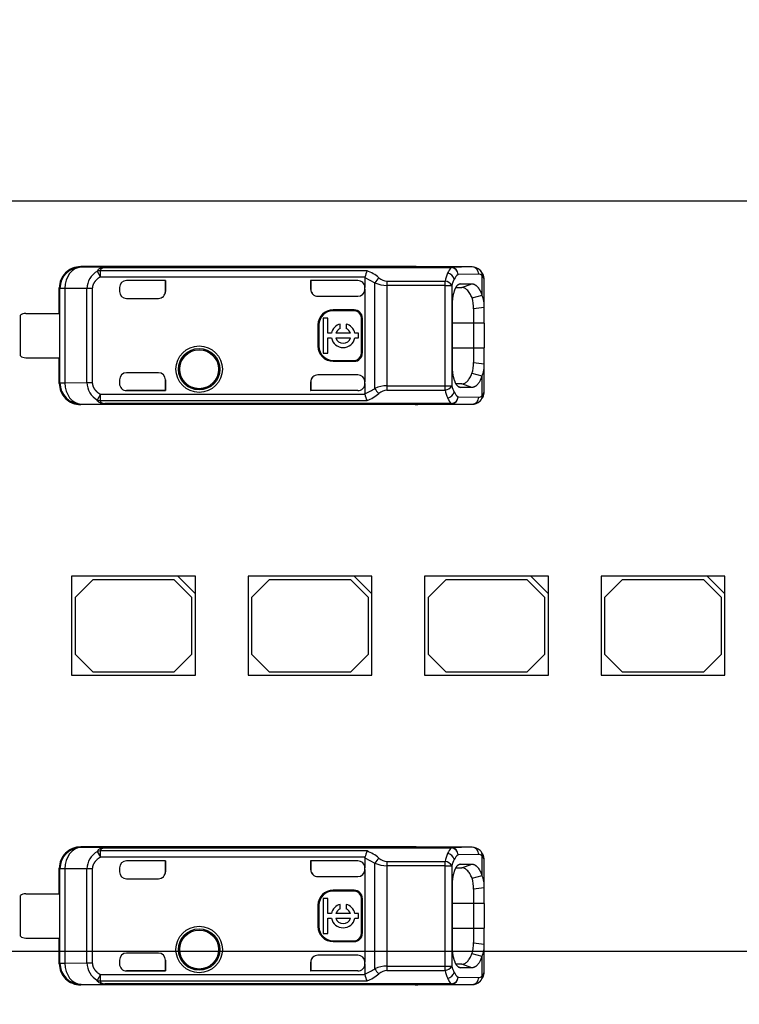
# Model space of a CAD drawing. Header units: millimetres. Extents: x 7 to 819, y 15 to 587.
# Tile 27 of 32: x 619 to 639, y 431 to 459. Entities that reach past the tile are written whole.
import ezdxf
from ezdxf.enums import TextEntityAlignment as Align

# ---------------------------------------------------------------- set-up
doc = ezdxf.new("R2010")
doc.units = ezdxf.units.MM
doc.layers.add('Default', color=7, linetype='Continuous')
doc.layers.add('LINLED_560X24MM_', color=7, linetype='Continuous')
doc.styles.add('SEACAD_Arial', font='arial.ttf')
doc.dimstyles.new('ISO', dxfattribs={"dimtxt": 3.5, "dimasz": 3.5, "dimexe": 1.75, "dimexo": 0, "dimgap": 0.875, "dimtad": 1, "dimtxsty": 'SEACAD_Arial', "dimblk1": '_SE_FILLED', "dimblk2": '_SE_FILLED', "dimsah": 1, "dimcen": 1.75, "dimadec": 0, "dimazin": 0, "dimtfac": 0.5, "dimtdec": 3, "dimtmove": 0, "dimatfit": 3, "dimfxl": 1, "dimarcsym": 0})

# ---------------------------------------------------------------- blocks, each defined once
blk = doc.blocks.new('SE2')
at = {"layer": 'LINLED_560X24MM_', "color": 7, "linetype": 'Continuous'}
for p, q in [((667.87, 453.612), (547.17, 453.612)), ((629.82, 451.762), (620.374, 451.762)), ((620.374, 451.762), (620.384, 451.745)), ((621.058, 451.738), (620.386, 451.745)), ((620.844, 451.633), (620.93, 451.468)), ((628.463, 451.647), (620.93, 451.647)), ((620.93, 451.468), (620.93, 451.647)), ((621.058, 451.738), (630.846, 451.738)), ((621.058, 451.738), (621.058, 451.733)), ((630.846, 451.733), (621.058, 451.733)), ((629.82, 451.752), (629.82, 451.762)), ((631.427, 451.752), (629.821, 451.752)), ((631.427, 451.752), (630.846, 451.738)), ((630.846, 451.733), (630.846, 451.738)), ((628.405, 451.468), (620.93, 451.468)), ((622.767, 451.367), (621.67, 451.367)), ((622.77, 451.367), (621.67, 451.367)), ((621.67, 451.367), (621.67, 451.367)), ((622.77, 451.367), (622.767, 451.367)), ((622.767, 451.367), (622.767, 451.062)), ((622.77, 451.062), (622.77, 451.367)), ((628.203, 451.367), (626.87, 451.367)), ((626.87, 451.367), (626.873, 451.367)), ((626.87, 451.367), (626.87, 451.122)), ((628.203, 451.367), (626.873, 451.367)), ((626.873, 451.367), (626.873, 451.113)), ((628.203, 451.367), (628.203, 451.367)), ((628.403, 451.45), (628.405, 451.468)), ((628.403, 451.45), (628.686, 451.305)), ((628.403, 451.45), (628.403, 451.167)), ((629.026, 451.353), (629.026, 451.228)), ((629.026, 451.353), (630.666, 451.353)), ((630.666, 451.227), (630.666, 451.353)), ((631.616, 451.552), (631.034, 451.538)), ((631.71, 450.959), (631.71, 451.512)), ((631.77, 450.608), (631.77, 451.356)), ((619.77, 450.437), (619.77, 451.162)), ((619.787, 451.145), (619.77, 451.162)), ((619.927, 451.145), (619.787, 451.145)), ((619.787, 448.478), (619.787, 451.145)), ((620.549, 451.139), (619.927, 451.145)), ((619.927, 451.145), (619.927, 448.478)), ((620.549, 448.485), (620.549, 451.139)), ((620.702, 451.139), (620.549, 451.139)), ((620.702, 451.139), (620.702, 448.485)), ((621.47, 451.167), (621.47, 451.062)), ((622.767, 451.062), (622.77, 451.062)), ((626.87, 451.122), (626.873, 451.113)), ((628.403, 451.122), (628.403, 451.167)), ((628.403, 451.122), (628.403, 448.502)), ((628.686, 448.319), (628.686, 451.305)), ((629.026, 451.228), (629.026, 448.396)), ((630.666, 451.228), (629.026, 451.228)), ((630.666, 451.227), (630.854, 451.227)), ((630.666, 448.396), (630.666, 451.227)), ((630.854, 451.228), (630.854, 448.396)), ((630.974, 451.173), (631.142, 451.175)), ((631.097, 451.274), (631.042, 451.255)), ((631.096, 451.274), (631.424, 451.277)), ((631.142, 451.175), (631.424, 451.277)), ((621.67, 450.862), (622.57, 450.862)), ((627.07, 450.922), (628.203, 450.922)), ((631.428, 450.883), (631.71, 450.956)), ((627.503, 450.538), (627.503, 450.512)), ((628.103, 450.538), (627.503, 450.538)), ((628.103, 450.512), (627.503, 450.512)), ((628.103, 450.512), (628.103, 450.538)), ((630.874, 448.962), (630.874, 450.662)), ((631.77, 450.609), (631.47, 450.568)), ((631.47, 450.568), (631.47, 450.162)), ((631.77, 450.162), (631.77, 450.609)), ((618.67, 449.237), (618.67, 450.387)), ((618.82, 450.437), (619.772, 450.437)), ((619.772, 450.437), (619.772, 449.187)), ((627.355, 450.306), (627.222, 450.306)), ((627.222, 450.306), (627.222, 449.318)), ((627.355, 449.878), (627.355, 450.306)), ((628.33, 450.312), (628.303, 450.312)), ((628.303, 449.312), (628.303, 450.312)), ((628.33, 449.312), (628.33, 450.312)), ((627.103, 450.112), (627.077, 450.112)), ((627.077, 450.112), (627.077, 449.512)), ((627.103, 450.112), (627.103, 449.512)), ((627.705, 450.012), (627.705, 450.139)), ((627.871, 450.139), (627.871, 450.012)), ((631.47, 450.162), (630.874, 450.162)), ((631.77, 450.162), (631.47, 450.162)), ((631.47, 450.162), (631.47, 449.462)), ((631.77, 450.162), (631.77, 449.462)), ((627.457, 449.878), (627.355, 449.878)), ((627.355, 449.318), (627.355, 449.746)), ((627.355, 449.746), (627.457, 449.746)), ((627.995, 449.878), (627.581, 449.878)), ((627.581, 449.746), (627.995, 449.746)), ((628.222, 449.878), (628.119, 449.878)), ((628.119, 449.746), (628.222, 449.746)), ((628.222, 449.746), (628.222, 449.878)), ((627.077, 449.512), (627.103, 449.512)), ((630.874, 449.462), (631.47, 449.462)), ((631.47, 449.462), (631.77, 449.462)), ((631.47, 449.462), (631.47, 449.056)), ((631.77, 449.015), (631.77, 449.462)), ((618.82, 449.187), (619.772, 449.187)), ((619.77, 448.462), (619.77, 449.187)), ((627.222, 449.318), (627.355, 449.318)), ((627.503, 449.112), (627.503, 449.085)), ((627.503, 449.112), (628.103, 449.112)), ((628.103, 449.085), (628.103, 449.112)), ((628.303, 449.312), (628.33, 449.312)), ((627.503, 449.085), (628.103, 449.085)), ((631.47, 449.056), (631.77, 449.015)), ((631.77, 448.268), (631.77, 449.016)), ((621.47, 448.562), (621.47, 448.456)), ((622.57, 448.762), (621.67, 448.762)), ((622.77, 448.562), (622.767, 448.562)), ((622.767, 448.562), (622.767, 448.257)), ((622.77, 448.256), (622.77, 448.562)), ((628.203, 448.702), (627.07, 448.702)), ((631.71, 448.667), (631.428, 448.74)), ((631.71, 448.112), (631.71, 448.665)), ((619.77, 448.462), (619.787, 448.478)), ((619.787, 448.478), (619.927, 448.478)), ((619.927, 448.478), (620.549, 448.485)), ((620.549, 448.485), (620.702, 448.485)), ((626.873, 448.507), (626.87, 448.502)), ((626.87, 448.502), (626.87, 448.256)), ((626.873, 448.507), (626.873, 448.257)), ((628.403, 448.456), (628.403, 448.502)), ((628.403, 448.456), (628.403, 448.174)), ((629.026, 448.396), (630.666, 448.396)), ((629.026, 448.396), (629.026, 448.27)), ((630.666, 448.396), (630.854, 448.396)), ((630.666, 448.27), (630.666, 448.396)), ((631.142, 448.449), (630.976, 448.45)), ((631.046, 448.368), (631.097, 448.349)), ((631.425, 448.347), (631.096, 448.349)), ((631.425, 448.347), (631.142, 448.449)), ((620.93, 448.156), (620.844, 447.99)), ((620.93, 448.156), (628.405, 448.156)), ((620.93, 447.976), (620.93, 448.156)), ((621.67, 448.257), (621.67, 448.256)), ((622.767, 448.257), (621.67, 448.257)), ((621.67, 448.256), (622.77, 448.256)), ((622.77, 448.256), (622.767, 448.257)), ((626.87, 448.256), (626.873, 448.257)), ((628.203, 448.256), (626.87, 448.256)), ((628.203, 448.257), (626.873, 448.257)), ((628.203, 448.256), (628.203, 448.257)), ((629.026, 448.27), (630.666, 448.27)), ((631.034, 448.085), (631.616, 448.072)), ((620.384, 447.878), (620.374, 447.862)), ((629.82, 447.862), (620.374, 447.862)), ((620.386, 447.878), (621.058, 447.885)), ((620.93, 447.976), (628.464, 447.976)), ((630.846, 447.891), (621.058, 447.891)), ((621.058, 447.891), (621.058, 447.885)), ((630.846, 447.885), (621.058, 447.885)), ((629.82, 447.862), (629.82, 447.872)), ((629.821, 447.872), (631.427, 447.872)), ((630.846, 447.885), (630.846, 447.891)), ((630.846, 447.885), (631.427, 447.872)), ((623.117, 443.012), (620.117, 443.012)), ((620.117, 443.012), (620.117, 440.212)), ((623.617, 443.012), (623.117, 443.012)), ((623.117, 443.012), (623.617, 442.512)), ((623.617, 442.512), (623.617, 443.012)), ((628.102, 443.012), (625.102, 443.012)), ((625.102, 443.012), (625.102, 440.212)), ((628.602, 443.012), (628.102, 443.012)), ((628.102, 443.012), (628.602, 442.512)), ((628.602, 442.512), (628.602, 443.012)), ((633.087, 443.012), (630.087, 443.012)), ((630.087, 443.012), (630.087, 440.212)), ((633.587, 443.012), (633.087, 443.012)), ((633.087, 443.012), (633.587, 442.512)), ((633.587, 442.512), (633.587, 443.012)), ((638.072, 443.012), (635.072, 443.012)), ((635.072, 443.012), (635.072, 440.212)), ((638.572, 443.012), (638.072, 443.012)), ((638.072, 443.012), (638.572, 442.512)), ((638.572, 442.512), (638.572, 443.012)), ((620.717, 442.912), (620.217, 442.412)), ((623.017, 442.912), (620.717, 442.912)), ((623.517, 442.412), (623.017, 442.912)), ((625.702, 442.912), (625.202, 442.412)), ((628.002, 442.912), (625.702, 442.912)), ((628.502, 442.412), (628.002, 442.912)), ((630.687, 442.912), (630.187, 442.412)), ((632.987, 442.912), (630.687, 442.912)), ((633.487, 442.412), (632.987, 442.912)), ((635.672, 442.912), (635.172, 442.412)), ((637.972, 442.912), (635.672, 442.912)), ((638.472, 442.412), (637.972, 442.912)), ((623.617, 440.212), (623.617, 442.512)), ((628.602, 440.212), (628.602, 442.512)), ((633.587, 440.212), (633.587, 442.512)), ((638.572, 440.212), (638.572, 442.512)), ((620.217, 442.412), (620.217, 440.812)), ((623.517, 440.812), (623.517, 442.412)), ((625.202, 442.412), (625.202, 440.812)), ((628.502, 440.812), (628.502, 442.412)), ((630.187, 442.412), (630.187, 440.812)), ((633.487, 440.812), (633.487, 442.412)), ((635.172, 442.412), (635.172, 440.812)), ((638.472, 440.812), (638.472, 442.412)), ((620.217, 440.812), (620.717, 440.312)), ((623.017, 440.312), (623.517, 440.812)), ((625.202, 440.812), (625.702, 440.312)), ((628.002, 440.312), (628.502, 440.812)), ((630.187, 440.812), (630.687, 440.312)), ((632.987, 440.312), (633.487, 440.812)), ((635.172, 440.812), (635.672, 440.312)), ((637.972, 440.312), (638.472, 440.812)), ((620.117, 440.212), (623.617, 440.212)), ((620.717, 440.312), (623.017, 440.312)), ((625.102, 440.212), (628.602, 440.212)), ((625.702, 440.312), (628.002, 440.312)), ((630.087, 440.212), (633.587, 440.212)), ((630.687, 440.312), (632.987, 440.312)), ((635.072, 440.212), (638.572, 440.212)), ((635.672, 440.312), (637.972, 440.312)), ((629.82, 435.362), (620.374, 435.362)), ((620.374, 435.362), (620.384, 435.345)), ((621.058, 435.338), (620.386, 435.345)), ((620.844, 435.233), (620.93, 435.068)), ((628.463, 435.247), (620.93, 435.247)), ((620.93, 435.068), (620.93, 435.247)), ((621.058, 435.338), (630.846, 435.338)), ((621.058, 435.338), (621.058, 435.333)), ((630.846, 435.333), (621.058, 435.333)), ((629.82, 435.352), (629.82, 435.362)), ((631.427, 435.352), (629.821, 435.352)), ((631.427, 435.352), (630.846, 435.338)), ((630.846, 435.333), (630.846, 435.338)), ((628.405, 435.068), (620.93, 435.068)), ((622.767, 434.967), (621.67, 434.967)), ((622.77, 434.967), (621.67, 434.967)), ((621.67, 434.967), (621.67, 434.967)), ((622.77, 434.967), (622.767, 434.967)), ((622.767, 434.967), (622.767, 434.662)), ((622.77, 434.662), (622.77, 434.967)), ((628.203, 434.967), (626.87, 434.967)), ((626.87, 434.967), (626.873, 434.967)), ((626.87, 434.967), (626.87, 434.722)), ((628.203, 434.967), (626.873, 434.967)), ((626.873, 434.967), (626.873, 434.713)), ((628.203, 434.967), (628.203, 434.967)), ((628.403, 435.05), (628.405, 435.068)), ((628.403, 435.05), (628.686, 434.905)), ((628.403, 435.05), (628.403, 434.767)), ((629.026, 434.953), (629.026, 434.828)), ((629.026, 434.953), (630.666, 434.953)), ((630.666, 434.827), (630.666, 434.953)), ((631.616, 435.152), (631.034, 435.138)), ((631.71, 434.559), (631.71, 435.112)), ((631.77, 434.208), (631.77, 434.956)), ((619.77, 434.037), (619.77, 434.762)), ((619.787, 434.745), (619.77, 434.762)), ((619.927, 434.745), (619.787, 434.745)), ((619.787, 432.078), (619.787, 434.745)), ((620.549, 434.739), (619.927, 434.745)), ((619.927, 434.745), (619.927, 432.078)), ((620.549, 432.085), (620.549, 434.739)), ((620.702, 434.739), (620.549, 434.739)), ((620.702, 434.739), (620.702, 432.085)), ((621.47, 434.767), (621.47, 434.662)), ((622.767, 434.662), (622.77, 434.662)), ((626.87, 434.722), (626.873, 434.713)), ((628.403, 434.722), (628.403, 434.767)), ((628.403, 434.722), (628.403, 432.102)), ((628.686, 431.919), (628.686, 434.905)), ((629.026, 434.828), (629.026, 431.996)), ((630.666, 434.828), (629.026, 434.828)), ((630.666, 434.827), (630.854, 434.827)), ((630.666, 431.996), (630.666, 434.827)), ((630.854, 434.828), (630.854, 431.996)), ((630.974, 434.773), (631.142, 434.775)), ((631.097, 434.874), (631.042, 434.855)), ((631.096, 434.874), (631.424, 434.877)), ((631.142, 434.775), (631.424, 434.877)), ((621.67, 434.462), (622.57, 434.462)), ((627.07, 434.522), (628.203, 434.522)), ((631.428, 434.483), (631.71, 434.556)), ((627.503, 434.138), (627.503, 434.112)), ((628.103, 434.138), (627.503, 434.138)), ((628.103, 434.112), (627.503, 434.112)), ((628.103, 434.112), (628.103, 434.138)), ((630.874, 432.562), (630.874, 434.262)), ((631.77, 434.209), (631.47, 434.168)), ((631.47, 434.168), (631.47, 433.762)), ((631.77, 433.762), (631.77, 434.209)), ((618.67, 432.837), (618.67, 433.987)), ((618.82, 434.037), (619.772, 434.037)), ((619.772, 434.037), (619.772, 432.787)), ((627.355, 433.906), (627.222, 433.906)), ((627.222, 433.906), (627.222, 432.918)), ((627.355, 433.478), (627.355, 433.906)), ((628.33, 433.912), (628.303, 433.912)), ((628.303, 432.912), (628.303, 433.912)), ((628.33, 432.912), (628.33, 433.912)), ((627.103, 433.712), (627.077, 433.712)), ((627.077, 433.712), (627.077, 433.112)), ((627.103, 433.712), (627.103, 433.112)), ((627.705, 433.612), (627.705, 433.739)), ((627.871, 433.739), (627.871, 433.612)), ((631.47, 433.762), (630.874, 433.762)), ((631.77, 433.762), (631.47, 433.762)), ((631.47, 433.762), (631.47, 433.062)), ((631.77, 433.762), (631.77, 433.062)), ((627.457, 433.478), (627.355, 433.478)), ((627.355, 432.918), (627.355, 433.346)), ((627.355, 433.346), (627.457, 433.346)), ((627.995, 433.478), (627.581, 433.478)), ((627.581, 433.346), (627.995, 433.346)), ((628.222, 433.478), (628.119, 433.478)), ((628.119, 433.346), (628.222, 433.346)), ((628.222, 433.346), (628.222, 433.478)), ((627.077, 433.112), (627.103, 433.112)), ((630.874, 433.062), (631.47, 433.062)), ((631.47, 433.062), (631.77, 433.062)), ((631.47, 433.062), (631.47, 432.656)), ((631.77, 432.615), (631.77, 433.062)), ((618.82, 432.787), (619.772, 432.787)), ((619.77, 432.062), (619.77, 432.787)), ((627.222, 432.918), (627.355, 432.918)), ((627.503, 432.712), (627.503, 432.685)), ((627.503, 432.712), (628.103, 432.712)), ((628.103, 432.685), (628.103, 432.712)), ((628.303, 432.912), (628.33, 432.912)), ((627.503, 432.685), (628.103, 432.685)), ((631.47, 432.656), (631.77, 432.615)), ((631.77, 431.868), (631.77, 432.616)), ((621.47, 432.162), (621.47, 432.056)), ((622.57, 432.362), (621.67, 432.362)), ((622.77, 432.162), (622.767, 432.162)), ((622.767, 432.162), (622.767, 431.857)), ((622.77, 431.856), (622.77, 432.162)), ((628.203, 432.302), (627.07, 432.302)), ((631.71, 432.267), (631.428, 432.34)), ((631.71, 431.712), (631.71, 432.265)), ((619.77, 432.062), (619.787, 432.078)), ((619.787, 432.078), (619.927, 432.078)), ((619.927, 432.078), (620.549, 432.085)), ((620.549, 432.085), (620.702, 432.085)), ((621.67, 431.857), (621.67, 431.856)), ((622.767, 431.857), (621.67, 431.857)), ((621.67, 431.856), (622.77, 431.856)), ((622.77, 431.856), (622.767, 431.857)), ((626.873, 432.107), (626.87, 432.102)), ((626.87, 432.102), (626.87, 431.856)), ((626.87, 431.856), (626.873, 431.857)), ((628.203, 431.856), (626.87, 431.856)), ((626.873, 432.107), (626.873, 431.857)), ((628.203, 431.857), (626.873, 431.857)), ((628.203, 431.856), (628.203, 431.857)), ((628.403, 432.056), (628.403, 432.102)), ((628.403, 432.056), (628.403, 431.774)), ((629.026, 431.996), (630.666, 431.996)), ((629.026, 431.996), (629.026, 431.87)), ((629.026, 431.87), (630.666, 431.87)), ((630.666, 431.996), (630.854, 431.996)), ((630.666, 431.87), (630.666, 431.996)), ((631.142, 432.049), (630.976, 432.05)), ((631.046, 431.968), (631.097, 431.949)), ((631.425, 431.947), (631.096, 431.949)), ((631.425, 431.947), (631.142, 432.049)), ((620.93, 431.756), (620.844, 431.59)), ((620.93, 431.756), (628.405, 431.756)), ((620.93, 431.576), (620.93, 431.756)), ((631.034, 431.685), (631.616, 431.672)), ((620.384, 431.478), (620.374, 431.462)), ((629.82, 431.462), (620.374, 431.462)), ((620.386, 431.478), (621.058, 431.485)), ((620.93, 431.576), (628.464, 431.576)), ((630.846, 431.491), (621.058, 431.491)), ((621.058, 431.491), (621.058, 431.485)), ((630.846, 431.485), (621.058, 431.485)), ((629.82, 431.462), (629.82, 431.472)), ((629.821, 431.472), (631.427, 431.472)), ((630.846, 431.485), (630.846, 431.491)), ((630.846, 431.485), (631.427, 431.472))]:
    blk.add_line(p, q, dxfattribs=at)
for centre, radius in [((623.72, 448.862), 0.657), ((623.72, 448.862), 0.586), ((623.72, 448.862), 0.552), ((623.72, 448.862), 0.55), ((623.72, 432.462), 0.657), ((623.72, 432.462), 0.586), ((623.72, 432.462), 0.552), ((623.72, 432.462), 0.55)]:
    blk.add_circle(centre, radius, dxfattribs=at)
for centre, radius, start, end in [((620.387, 451.145), 0.6, 90.167, 179.9956), ((621.13, 451.127), 0.581, 119.4689, 178.872), ((620.921, 451.434), 0.213, 87.5508, 111.036), ((629.231, 451.299), 0.844, 155.6531, 168.4656), ((627.994, 450.474), 1.263, 50.3962, 68.2215), ((631.119, 451.431), 0.407, 132.1388, 158.8853), ((630.827, 451.527), 0.207, 3.114, 84.8372), ((631.426, 451.419), 0.333, 46.0592, 90.828), ((631.421, 451.557), 0.195, 358.48, 88.0009), ((631.381, 451.384), 0.39, 354.5298, 45.3799), ((631.544, 451.535), 0.168, 351.8712, 47.8744), ((629.061, 451.123), 0.417, 128.8787, 154.1069), ((629.045, 451.719), 0.367, 227.8882, 266.9813), ((631.909, 451.07), 1.275, 156.5296, 167.1701), ((630.636, 451.105), 0.249, 29.2863, 83.1685), ((630.68, 451.321), 0.264, 20.0118, 76.8819), ((631.754, 450.973), 0.935, 152.0835, 164.2354), ((631.25, 451.248), 0.362, 126.7396, 153.2278), ((621.67, 451.062), 0.2, 180, 270), ((629.037, 452.062), 0.835, 245.1134, 269.2217), ((630.468, 450.593), 1.003, 358.5159, 16.9099), ((631.027, 450.66), 0.745, 355.9747, 23.6554), ((627.503, 450.112), 0.426, 90, 180), ((627.503, 450.112), 0.4, 90, 180), ((628.103, 450.312), 0.226, 0, 90), ((628.103, 450.312), 0.2, 0, 90), ((618.82, 450.187), 0.25, 90, 126.8699), ((627.788, 449.812), 0.337, 104.2042, 168.6727), ((627.788, 449.812), 0.217, 112.432, 162.2153), ((627.788, 449.812), 0.337, 11.3273, 75.7958), ((627.788, 449.812), 0.217, 17.7847, 67.568), ((627.788, 449.812), 0.337, 191.3273, 348.6727), ((627.788, 449.812), 0.217, 197.7847, 342.2153), ((627.503, 449.512), 0.426, 180, 270), ((627.503, 449.512), 0.4, 180, 270), ((618.82, 449.437), 0.25, 233.1301, 270), ((628.103, 449.312), 0.2, 270, 360), ((628.103, 449.312), 0.226, 270, 360), ((630.332, 449.049), 1.138, 344.2066, 0.3835), ((631.032, 448.963), 0.741, 336.2651, 4.0975), ((621.67, 448.562), 0.2, 90, 180), ((620.387, 448.479), 0.6, 180.0044, 269.8384), ((621.132, 448.498), 0.583, 181.2448, 240.4152), ((627.918, 449.472), 1.386, 290.5131, 303.675), ((629.036, 447.567), 0.829, 90.6937, 114.9709), ((629.027, 448.473), 0.374, 204.2976, 232.5166), ((630.637, 448.518), 0.249, 276.7448, 330.7526), ((631.828, 448.68), 1.015, 196.251, 207.4426), ((631.381, 448.24), 0.39, 314.6399, 5.4397), ((628.874, 448.212), 0.473, 186.7862, 209.799), ((627.973, 449.184), 1.304, 292.1154, 309.3312), ((629.046, 447.903), 0.368, 93.1482, 132.1817), ((631.905, 448.552), 1.27, 192.7997, 203.4875), ((630.68, 448.303), 0.264, 283.1368, 339.9954), ((631.119, 448.193), 0.407, 201.1423, 227.8571), ((630.827, 448.097), 0.207, 275.1634, 356.886), ((631.25, 448.375), 0.362, 206.7747, 233.2552), ((631.421, 448.066), 0.195, 272.0033, 1.5118), ((631.544, 448.088), 0.167, 312.1362, 8.1803), ((620.921, 448.19), 0.213, 248.9632, 272.4491), ((631.426, 448.205), 0.333, 269.1665, 313.973), ((620.387, 434.745), 0.6, 90.167, 179.9956), ((621.13, 434.727), 0.581, 119.4689, 178.872), ((620.921, 435.034), 0.213, 87.5508, 111.036), ((629.231, 434.899), 0.844, 155.6531, 168.4656), ((627.994, 434.074), 1.263, 50.3962, 68.2215), ((631.119, 435.031), 0.407, 132.1388, 158.8853), ((630.827, 435.127), 0.207, 3.114, 84.8372), ((631.426, 435.019), 0.333, 46.0592, 90.828), ((631.421, 435.157), 0.195, 358.48, 88.0009), ((631.381, 434.984), 0.39, 354.5298, 45.3799), ((631.544, 435.135), 0.168, 351.8712, 47.8744), ((629.061, 434.723), 0.417, 128.8787, 154.1069), ((629.045, 435.319), 0.367, 227.8882, 266.9813), ((631.909, 434.67), 1.275, 156.5296, 167.1701), ((630.636, 434.705), 0.249, 29.2863, 83.1685), ((630.68, 434.921), 0.264, 20.0118, 76.8819), ((631.754, 434.573), 0.935, 152.0835, 164.2354), ((631.25, 434.848), 0.362, 126.7396, 153.2278), ((621.67, 434.662), 0.2, 180, 270), ((629.037, 435.662), 0.835, 245.1134, 269.2217), ((630.468, 434.193), 1.003, 358.5159, 16.9099), ((631.027, 434.26), 0.745, 355.9747, 23.6554), ((627.503, 433.712), 0.426, 90, 180), ((627.503, 433.712), 0.4, 90, 180), ((628.103, 433.912), 0.226, 0, 90), ((628.103, 433.912), 0.2, 0, 90), ((618.82, 433.787), 0.25, 90, 126.8699), ((627.788, 433.412), 0.337, 104.2042, 168.6727), ((627.788, 433.412), 0.217, 112.432, 162.2153), ((627.788, 433.412), 0.337, 11.3273, 75.7958), ((627.788, 433.412), 0.217, 17.7847, 67.568), ((627.788, 433.412), 0.337, 191.3273, 348.6727), ((627.788, 433.412), 0.217, 197.7847, 342.2153), ((627.503, 433.112), 0.426, 180, 270), ((627.503, 433.112), 0.4, 180, 270), ((618.82, 433.037), 0.25, 233.1301, 270), ((628.103, 432.912), 0.2, 270, 360), ((628.103, 432.912), 0.226, 270, 360), ((630.332, 432.649), 1.138, 344.2066, 0.3835), ((631.032, 432.563), 0.741, 336.2651, 4.0975), ((621.67, 432.162), 0.2, 90, 180), ((620.387, 432.079), 0.6, 180.0044, 269.8384), ((621.132, 432.098), 0.583, 181.2448, 240.4152), ((627.918, 433.072), 1.386, 290.5131, 303.675), ((629.036, 431.167), 0.829, 90.6937, 114.9709), ((629.027, 432.073), 0.374, 204.2976, 232.5166), ((629.046, 431.503), 0.368, 93.1482, 132.1817), ((630.637, 432.118), 0.249, 276.7448, 330.7526), ((631.905, 432.152), 1.27, 192.7997, 203.4875), ((631.828, 432.28), 1.015, 196.251, 207.4426), ((631.381, 431.84), 0.39, 314.6399, 5.4397), ((620.921, 431.79), 0.213, 248.9632, 272.4491), ((628.874, 431.812), 0.473, 186.7862, 209.799), ((627.973, 432.784), 1.304, 292.1154, 309.3312), ((630.68, 431.903), 0.264, 283.1368, 339.9954), ((631.119, 431.793), 0.407, 201.1423, 227.8571), ((630.827, 431.697), 0.207, 275.1634, 356.886), ((631.25, 431.975), 0.362, 206.7747, 233.2552), ((631.421, 431.666), 0.195, 272.0033, 1.5118), ((631.544, 431.688), 0.167, 312.1362, 8.1803), ((631.426, 431.805), 0.333, 269.1665, 313.973)]:
    blk.add_arc(centre, radius, start, end, dxfattribs=at)
for centre, major_axis, ratio, start_param, end_param in [((620.37, 451.162), (0.424, -0.424), 0.999924, 2.349833, 3.926953), ((620.387, 451.145), (0.006, 0.6), 0.766027, 0.015856, 1.578763), ((629.82, 451.162), (0, 0.6), 0.999962, 6.103357, 6.283185), ((630.846, 451.538), (-0.005, 0.2), 0.939661, 4.689876, 6.257716), ((621.67, 451.167), (0, -0.2), 0.999994, 3.141593, 4.712389), ((621.67, 451.167), (0, -0.2), 0.999994, 3.141593, 4.712389), ((628.203, 451.167), (0, -0.2), 0.999994, 1.570796, 3.141593), ((628.203, 451.167), (0, -0.2), 0.999994, 1.570796, 3.141593), ((631.617, 450.65), (-0.001, -0.902), 0.342128, 2.840877, 3.150375), ((622.567, 451.062), (-0.2, 0), 0.999848, 1.570796, 3.141593), ((622.57, 451.062), (-0.2, 0), 0.999848, 1.570796, 3.141593), ((627.07, 451.122), (0.141, -0.141), 0.999695, 3.926839, 5.497939), ((627.073, 451.119), (0.141, -0.141), 0.999695, 3.9588, 4.712389), ((628.203, 451.122), (0, -0.2), 0.999848, 0, 1.570796), ((622.567, 448.562), (-0.2, 0), 0.999848, 3.141593, 4.712389), ((622.57, 448.562), (-0.2, 0), 0.999848, 3.141593, 4.712389), ((627.07, 448.502), (0.141, 0.141), 0.999695, 0.785246, 2.356347), ((627.073, 448.504), (0.141, 0.141), 0.999695, 1.570796, 2.343651), ((628.203, 448.502), (0, 0.2), 0.999848, 4.712389, 6.283185), ((620.37, 448.462), (0.424, 0.424), 0.999924, 2.356233, 3.933355), ((620.387, 448.478), (-0.006, 0.6), 0.766027, 1.56283, 3.125796), ((621.67, 448.457), (0, 0.2), 0.999994, 1.570796, 3.141593), ((621.67, 448.456), (0, 0.2), 0.999994, 1.570796, 3.141593), ((628.203, 448.457), (0, 0.2), 0.999994, 3.140004, 4.712389), ((628.203, 448.456), (0, 0.2), 0.999994, 3.140535, 4.712389), ((630.846, 448.085), (0.005, 0.2), 0.939661, 3.16702, 4.734916), ((631.618, 448.972), (0, 0.9), 0.34204, 3.132977, 3.442996), ((629.82, 448.462), (0, 0.6), 0.999962, 3.141593, 3.321417), ((620.37, 434.762), (0.424, -0.424), 0.999924, 2.349833, 3.926953), ((620.387, 434.745), (0.006, 0.6), 0.766027, 0.015856, 1.578763), ((629.82, 434.762), (0, 0.6), 0.999962, 6.103357, 6.283185), ((630.846, 435.138), (-0.005, 0.2), 0.939661, 4.689876, 6.257716), ((621.67, 434.767), (0, -0.2), 0.999994, 3.141593, 4.712389), ((621.67, 434.767), (0, -0.2), 0.999994, 3.141593, 4.712389), ((628.203, 434.767), (0, -0.2), 0.999994, 1.570796, 3.141593), ((628.203, 434.767), (0, -0.2), 0.999994, 1.570796, 3.141593), ((631.617, 434.25), (-0.001, -0.902), 0.342128, 2.840877, 3.150375), ((622.567, 434.662), (-0.2, 0), 0.999848, 1.570796, 3.141593), ((622.57, 434.662), (-0.2, 0), 0.999848, 1.570796, 3.141593), ((627.07, 434.722), (0.141, -0.141), 0.999695, 3.926839, 5.497939), ((627.073, 434.719), (0.141, -0.141), 0.999695, 3.9588, 4.712389), ((628.203, 434.722), (0, -0.2), 0.999848, 0, 1.570796), ((622.567, 432.162), (-0.2, 0), 0.999848, 3.141593, 4.712389), ((622.57, 432.162), (-0.2, 0), 0.999848, 3.141593, 4.712389), ((627.07, 432.102), (0.141, 0.141), 0.999695, 0.785246, 2.356347), ((627.073, 432.104), (0.141, 0.141), 0.999695, 1.570796, 2.343651), ((628.203, 432.102), (0, 0.2), 0.999848, 4.712389, 6.283185), ((620.37, 432.062), (0.424, 0.424), 0.999924, 2.356233, 3.933355), ((620.387, 432.078), (-0.006, 0.6), 0.766027, 1.56283, 3.125796), ((621.67, 432.057), (0, 0.2), 0.999994, 1.570796, 3.141593), ((621.67, 432.056), (0, 0.2), 0.999994, 1.570796, 3.141593), ((628.203, 432.057), (0, 0.2), 0.999994, 3.140004, 4.712389), ((628.203, 432.056), (0, 0.2), 0.999994, 3.140535, 4.712389), ((630.846, 431.685), (0.005, 0.2), 0.939661, 3.16702, 4.734916), ((631.618, 432.572), (0, 0.9), 0.34204, 3.132977, 3.442996), ((629.82, 432.062), (0, 0.6), 0.999962, 3.141593, 3.321417)]:
    blk.add_ellipse(centre, major_axis=major_axis, ratio=ratio, start_param=start_param, end_param=end_param, dxfattribs=at)
for points, degree, knots in [([(620.844, 451.633), (620.852, 451.647), (620.865, 451.671), (620.891, 451.697), (620.923, 451.718), (620.976, 451.735), (621.03, 451.737), (621.058, 451.738)], 3, [0, 0, 0, 0, 0.225106, 0.406821, 0.546306, 0.765172, 1, 1, 1, 1]), ([(621.058, 451.733), (621.047, 451.732), (621.025, 451.731), (620.998, 451.725), (620.975, 451.718), (620.957, 451.707), (620.943, 451.692), (620.934, 451.672), (620.931, 451.656), (620.93, 451.647)], 3, [0, 0, 0, 0, 0.110474, 0.221192, 0.340028, 0.473427, 0.625996, 0.800833, 1, 1, 1, 1]), ([(620.93, 451.468), (620.822, 451.409), (620.763, 451.323), (620.704, 451.238), (620.702, 451.139)], 2, [0, 0, 0, 0.5, 0.5, 1, 1, 1]), ([(631.77, 451.356), (631.769, 451.373), (631.768, 451.408), (631.758, 451.45), (631.74, 451.486), (631.72, 451.503), (631.71, 451.512)], 3, [0, 0, 0, 0, 0.244652, 0.491458, 0.742562, 1, 1, 1, 1]), ([(630.873, 450.662), (630.876, 450.914), (630.939, 451.092), (631.002, 451.271), (631.096, 451.275)], 2, [0, 0, 0, 0.5, 0.5, 1, 1, 1]), ([(631.428, 450.885), (631.418, 450.905), (631.397, 450.95), (631.363, 451.009), (631.325, 451.063), (631.285, 451.11), (631.24, 451.146), (631.193, 451.17), (631.159, 451.173), (631.142, 451.174)], 3, [0, 0, 0, 0, 0.117572, 0.243562, 0.377981, 0.520832, 0.67212, 0.831843, 1, 1, 1, 1]), ([(631.425, 451.276), (631.504, 451.278), (631.58, 451.193), (631.654, 451.11), (631.709, 450.959)], 2, [0, 0, 0, 0.50021, 0.50021, 1, 1, 1]), ([(631.096, 448.348), (631.004, 448.357), (630.939, 448.532), (630.874, 448.707), (630.873, 448.962)], 2, [0, 0, 0, 0.5, 0.5, 1, 1, 1]), ([(631.142, 448.45), (631.142, 448.449), (631.17, 448.449), (631.223, 448.462), (631.298, 448.521), (631.366, 448.612), (631.407, 448.698), (631.427, 448.739)], 3, [0, 0, 0, 0, 0.000046, 0.262507, 0.516593, 0.762391, 1, 1, 1, 1]), ([(620.702, 448.485), (620.704, 448.387), (620.763, 448.301), (620.821, 448.215), (620.93, 448.156)], 2, [0, 0, 0, 0.5, 0.5, 1, 1, 1]), ([(631.71, 448.112), (631.718, 448.119), (631.734, 448.133), (631.751, 448.159), (631.762, 448.19), (631.769, 448.226), (631.77, 448.254), (631.77, 448.268)], 3, [0, 0, 0, 0, 0.20636, 0.408491, 0.607418, 0.804218, 1, 1, 1, 1]), ([(621.058, 447.885), (621.043, 447.886), (621.015, 447.886), (620.978, 447.891), (620.945, 447.899), (620.91, 447.913), (620.874, 447.94), (620.855, 447.972), (620.844, 447.99)], 3, [0, 0, 0, 0, 0.120723, 0.235221, 0.34634, 0.457185, 0.682198, 1, 1, 1, 1]), ([(620.93, 447.976), (620.932, 447.965), (620.935, 447.943), (620.952, 447.92), (620.977, 447.904), (621.012, 447.894), (621.043, 447.892), (621.058, 447.891)], 3, [0, 0, 0, 0, 0.272042, 0.497908, 0.684926, 0.845835, 1, 1, 1, 1]), ([(620.844, 435.233), (620.852, 435.247), (620.865, 435.271), (620.891, 435.297), (620.923, 435.318), (620.976, 435.335), (621.03, 435.337), (621.058, 435.338)], 3, [0, 0, 0, 0, 0.225106, 0.406821, 0.546306, 0.765172, 1, 1, 1, 1]), ([(621.058, 435.333), (621.047, 435.332), (621.025, 435.331), (620.998, 435.325), (620.975, 435.318), (620.957, 435.307), (620.943, 435.292), (620.934, 435.272), (620.931, 435.256), (620.93, 435.247)], 3, [0, 0, 0, 0, 0.110474, 0.221192, 0.340028, 0.473427, 0.625996, 0.800833, 1, 1, 1, 1]), ([(620.93, 435.068), (620.822, 435.009), (620.763, 434.923), (620.704, 434.838), (620.702, 434.739)], 2, [0, 0, 0, 0.5, 0.5, 1, 1, 1]), ([(631.77, 434.956), (631.769, 434.973), (631.768, 435.008), (631.758, 435.05), (631.74, 435.086), (631.72, 435.103), (631.71, 435.112)], 3, [0, 0, 0, 0, 0.244652, 0.491458, 0.742562, 1, 1, 1, 1]), ([(630.873, 434.262), (630.876, 434.514), (630.939, 434.692), (631.002, 434.871), (631.096, 434.875)], 2, [0, 0, 0, 0.5, 0.5, 1, 1, 1]), ([(631.428, 434.485), (631.418, 434.505), (631.397, 434.55), (631.363, 434.609), (631.325, 434.663), (631.285, 434.71), (631.24, 434.746), (631.193, 434.77), (631.159, 434.773), (631.142, 434.774)], 3, [0, 0, 0, 0, 0.117572, 0.243562, 0.377981, 0.520832, 0.67212, 0.831843, 1, 1, 1, 1]), ([(631.425, 434.876), (631.504, 434.878), (631.58, 434.793), (631.654, 434.71), (631.709, 434.559)], 2, [0, 0, 0, 0.50021, 0.50021, 1, 1, 1]), ([(631.096, 431.948), (631.004, 431.957), (630.939, 432.132), (630.874, 432.307), (630.873, 432.562)], 2, [0, 0, 0, 0.5, 0.5, 1, 1, 1]), ([(631.142, 432.05), (631.142, 432.049), (631.17, 432.049), (631.223, 432.062), (631.298, 432.121), (631.366, 432.212), (631.407, 432.298), (631.427, 432.339)], 3, [0, 0, 0, 0, 0.000046, 0.262507, 0.516593, 0.762391, 1, 1, 1, 1]), ([(620.702, 432.085), (620.704, 431.987), (620.763, 431.901), (620.821, 431.815), (620.93, 431.756)], 2, [0, 0, 0, 0.5, 0.5, 1, 1, 1]), ([(631.71, 431.712), (631.718, 431.719), (631.734, 431.733), (631.751, 431.759), (631.762, 431.79), (631.769, 431.826), (631.77, 431.854), (631.77, 431.868)], 3, [0, 0, 0, 0, 0.20636, 0.408491, 0.607418, 0.804218, 1, 1, 1, 1]), ([(621.058, 431.485), (621.043, 431.486), (621.015, 431.486), (620.978, 431.491), (620.945, 431.499), (620.91, 431.513), (620.874, 431.54), (620.855, 431.572), (620.844, 431.59)], 3, [0, 0, 0, 0, 0.120723, 0.235221, 0.34634, 0.457185, 0.682198, 1, 1, 1, 1]), ([(620.93, 431.576), (620.932, 431.565), (620.935, 431.543), (620.952, 431.52), (620.977, 431.504), (621.012, 431.494), (621.043, 431.492), (621.058, 431.491)], 3, [0, 0, 0, 0, 0.272042, 0.497908, 0.684926, 0.845835, 1, 1, 1, 1])]:
    blk.add_open_spline(points, degree=degree, knots=knots, dxfattribs=at)
for points, degree in [([(631.709, 448.665), (631.592, 448.347), (631.425, 448.347)], 2), ([(628.405, 448.156), (628.404, 448.158), (628.404, 448.162), (628.403, 448.168), (628.403, 448.172), (628.403, 448.174)], 3), ([(631.709, 432.265), (631.592, 431.947), (631.425, 431.947)], 2), ([(628.405, 431.756), (628.404, 431.758), (628.404, 431.762), (628.403, 431.768), (628.403, 431.772), (628.403, 431.774)], 3)]:
    blk.add_open_spline(points, degree=degree, dxfattribs=at)
blk = doc.blocks.new('DMBLK7')
at = {"layer": 'Default', "linetype": 'Continuous'}
for points in [[(694.045, 447.312), (693.462, 450.812), (692.879, 447.312)], [(694.045, 435.912), (692.879, 435.912), (693.462, 432.412)]]:
    blk.add_hatch(color=7, dxfattribs=at).paths.add_polyline_path(points)
at = {"layer": 'Default', "color": 7, "linetype": 'Continuous'}
for p, q in [((670.02, 450.812), (695.212, 450.812)), ((693.462, 450.812), (693.462, 432.412)), ((607.52, 432.412), (695.212, 432.412))]:
    blk.add_line(p, q, dxfattribs=at)
at = {"layer": 'Default', "color": 7, "linetype": 'Continuous', "style": 'SEACAD_Arial'}
blk.add_text('18,4', height=3.5, rotation=90, dxfattribs=at).set_placement((689.087, 436.818), align=Align.TOP_LEFT)
blk = doc.blocks.new('_SE_FILLED')
at = {"color": 0}
blk.add_line((0, 0), (-1, 0), dxfattribs=at)
blk.add_solid([(0, 0), (-1, -0.1665), (-1, 0.1665), (0, 0)], dxfattribs=at)
blk = doc.blocks.new('DMBLK17')
at = {"layer": 'Default', "linetype": 'Continuous'}
for points in [[(548.52, 468.159), (545.02, 467.576), (548.52, 466.993)], [(666.52, 468.159), (666.52, 466.993), (670.02, 467.576)]]:
    blk.add_hatch(color=7, dxfattribs=at).paths.add_polyline_path(points)
at = {"layer": 'Default', "color": 7, "linetype": 'Continuous'}
for p, q in [((545.02, 450.812), (545.02, 469.326)), ((670.02, 450.812), (670.02, 469.326)), ((545.02, 467.576), (670.02, 467.576))]:
    blk.add_line(p, q, dxfattribs=at)
at = {"layer": 'Default', "color": 7, "linetype": 'Continuous', "style": 'SEACAD_Arial'}
blk.add_text('125', height=3.5, dxfattribs=at).set_placement((603.411, 471.951), align=Align.TOP_LEFT)
blk = doc.blocks.new('DMBLK18')
at = {"layer": 'Default', "linetype": 'Continuous'}
for points in [[(128.72, 405.242), (128.72, 406.409), (125.22, 405.826)], [(681.32, 405.242), (684.82, 405.826), (681.32, 406.409)]]:
    blk.add_hatch(color=7, dxfattribs=at).paths.add_polyline_path(points)
at = {"layer": 'Default', "color": 7, "linetype": 'Continuous'}
for p, q in [((125.22, 432.662), (125.22, 404.076)), ((684.82, 432.662), (684.82, 404.076)), ((125.22, 405.826), (684.82, 405.826))]:
    blk.add_line(p, q, dxfattribs=at)
at = {"layer": 'Default', "color": 7, "linetype": 'Continuous', "style": 'SEACAD_Arial'}
blk.add_text('559,6', height=3.5, dxfattribs=at).set_placement((398.857, 410.201), align=Align.TOP_LEFT)

msp = doc.modelspace()

# ---------------------------------------------------------------- block references
at = {"layer": 'Default'}
msp.add_blockref('SE2', (0, 0), dxfattribs=at)

# ---------------------------------------------------------------- dimensions: what is measured, and where the dimension line sits
at = {"layer": 'Default', "color": 7, "linetype": 'Continuous'}
for base, p1, p2, angle, picture, middle, dimtype in [((545.02, 467.576), (545.02, 450.812), (670.02, 450.812), 0, 'DMBLK17', (607.52, 467.576), 161), ((693.462, 432.412), (670.02, 450.812), (607.52, 432.412), 90, 'DMBLK7', (693.462, 441.612), 160), ((125.22, 405.826), (125.22, 432.662), (684.82, 432.662), 0, 'DMBLK18', (405.02, 405.826), 161)]:
    dim = msp.add_linear_dim(base=base, p1=p1, p2=p2, angle=angle, text='\\A1;<>', dimstyle='ISO', dxfattribs=at)
    dim.commit()
    dim.dimension.update_dxf_attribs({"geometry": picture, "text_midpoint": middle, "dimtype": dimtype})

doc.saveas('drawing.dxf')
